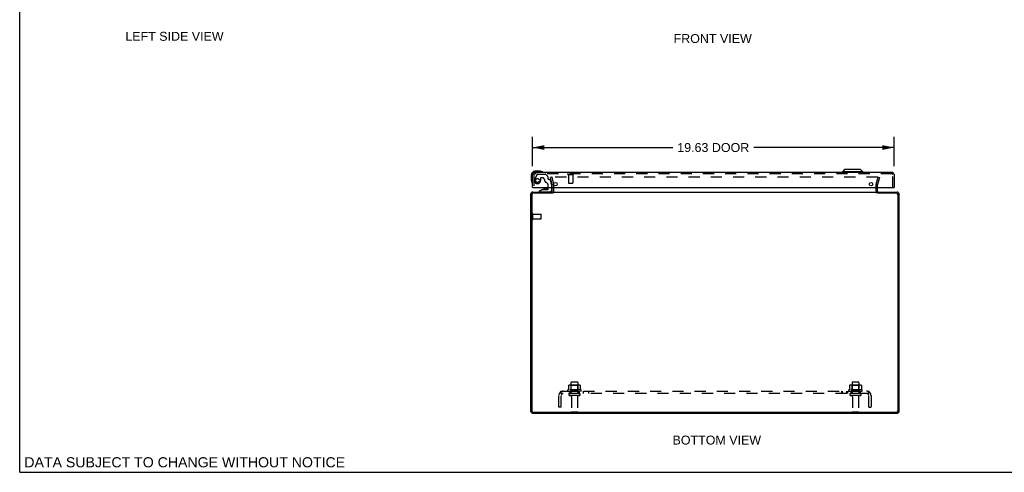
# Model space of a CAD drawing. Header units: inches. Extents: x 0 to 110, y 0 to 71.
# Tile 1 of 4: x 0 to 53, y 0 to 25. Entities that reach past the tile are written whole.
import ezdxf

# ---------------------------------------------------------------- set-up
doc = ezdxf.new("R2010")
doc.units = ezdxf.units.IN
doc.header["$LTSCALE"] = 6.032258
doc.header["$MEASUREMENT"] = 0
doc.linetypes.add('HIDDEN', pattern=[0.2, 0.1, -0.1])
doc.layers.get('0').update_dxf_attribs({"linetype": 'CONTINUOUS'})
for name, color, linetype in [('DEFAULT_2', 8, 'HIDDEN'), ('DIMENSIONS', 7, 'CONTINUOUS'), ('DOOR_ASSEMBLY', 7, 'CONTINUOUS'), ('SUBPANEL', 7, 'CONTINUOUS')]:
    doc.layers.add(name, color=color, linetype=linetype)
doc.styles.get("Standard").update_dxf_attribs({"font": 'arial.ttf'})
doc.dimstyles.new('DIMSTYLE_1', dxfattribs={"dimtxt": 0.483871, "dimasz": 0.645161, "dimexe": 0.09, "dimexo": 0.07, "dimgap": 0.0375, "dimtad": 0, "dimtih": 1, "dimtoh": 1, "dimzin": 4, "dimdsep": 46, "dimtxsty": 'Standard', "dimblk": '_FILLED', "dimblk1": '_FILLED', "dimblk2": '_FILLED', "dimcen": 0.09, "dimadec": 3, "dimazin": 1, "dimtfac": 1, "dimtdec": 3, "dimtofl": 0, "dimtmove": 0, "dimatfit": 3, "dimldrblk": '_FILLED', "dimfxl": 0, "dimtolj": 1, "dimtzin": 4, "dimarcsym": 0})

# ---------------------------------------------------------------- blocks, each defined once
blk = doc.blocks.new('_FILLED')
at = {"color": 0, "linetype": 'ByBlock'}
blk.add_solid([(0, 0), (-1, 0.2), (-1, -0.2)], dxfattribs=at)
blk = doc.blocks.new('*D5')
at = {"layer": 'DIMENSIONS', "color": 2, "linetype": 'Continuous'}
for p, q in [((27.822, 16.601), (27.822, 18.197)), ((47.447, 16.601), (47.447, 18.197)), ((27.822, 17.616), (35.441, 17.616)), ((47.447, 17.616), (39.828, 17.616))]:
    blk.add_line(p, q, dxfattribs=at)
at = {"layer": 'DIMENSIONS', "color": 2, "linetype": 'Continuous', "xscale": 0.6451612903, "yscale": 0.6451612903, "zscale": 0.6451612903, "rotation": 180}
blk.add_blockref('_FILLED', (27.822, 17.616), dxfattribs=at)
at = {"layer": 'DIMENSIONS', "color": 2, "linetype": 'Continuous', "xscale": 0.6451612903, "yscale": 0.6451612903, "zscale": 0.6451612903}
blk.add_blockref('_FILLED', (47.447, 17.616), dxfattribs=at)
at = {"layer": 'DIMENSIONS', "color": 2, "linetype": 'Continuous', "insert": (37.635, 17.858), "char_height": 0.4839, "width": 3.90335, "attachment_point": 2, "line_spacing_factor": 0.9}
blk.add_mtext('19.63 DOOR', dxfattribs=at)

msp = doc.modelspace()

# ---------------------------------------------------------------- linework, layer by layer
at = {"color": 7, "linetype": 'Continuous'}
for p, q in [((0, 0), (0, 70.968)), ((46.552, 15.136), (46.552, 15.199)), ((0, 0), (109.677, 0))]:
    msp.add_line(p, q, dxfattribs=at)
at = {"color": 3, "linetype": 'Continuous'}
for p, q in [((27.727, 15.082), (27.727, 3.335)), ((27.79, 15.056), (27.79, 3.342)), ((27.844, 15.199), (28.902, 15.199)), ((28.904, 15.136), (27.87, 15.136)), ((28.902, 15.241), (28.902, 15.442)), ((28.929, 15.199), (46.525, 15.199)), ((47.584, 15.136), (46.55, 15.136)), ((46.552, 15.241), (46.552, 15.442)), ((46.552, 15.199), (47.61, 15.199)), ((47.664, 3.342), (47.664, 15.056)), ((47.727, 3.335), (47.727, 15.082)), ((27.87, 3.262), (47.584, 3.262)), ((27.863, 3.199), (47.591, 3.199))]:
    msp.add_line(p, q, dxfattribs=at)
for centre, radius, start, end in [((27.844, 15.082), 0.117, 90, 180), ((27.87, 15.056), 0.08, 90, 180), ((28.86, 15.241), 0.042, 270, 360), ((46.594, 15.241), 0.042, 180, 270), ((47.584, 15.056), 0.08, 0, 90), ((47.61, 15.082), 0.117, 0, 90), ((27.863, 3.335), 0.136, 180, 270), ((27.87, 3.342), 0.08, 180, 270), ((47.584, 3.342), 0.08, 270, 360), ((47.591, 3.335), 0.136, 270, 360)]:
    msp.add_arc(centre, radius, start, end, dxfattribs=at)
at = {"layer": 'DEFAULT_2', "color": 8, "linetype": 'HIDDEN'}
for p, q in [((28.87, 16.012), (28.798, 15.992)), ((28.901, 15.606), (28.798, 15.992)), ((28.87, 16.012), (28.974, 15.625)), ((46.553, 16.012), (28.902, 16.012)), ((28.902, 15.442), (28.902, 15.6)), ((28.977, 15.241), (28.977, 15.6)), ((46.477, 15.241), (46.477, 15.6)), ((46.481, 15.625), (46.584, 16.012)), ((46.552, 15.442), (46.552, 15.6)), ((46.657, 15.992), (46.553, 15.606)), ((46.584, 16.012), (46.657, 15.992)), ((27.802, 13.732), (27.802, 14.016)), ((27.845, 13.732), (27.845, 14.016)), ((27.845, 13.998), (28.292, 13.998)), ((28.302, 13.76), (28.302, 13.988)), ((27.845, 13.75), (28.292, 13.75)), ((29.915, 4.869), (29.915, 4.274)), ((29.945, 4.899), (30.26, 4.899)), ((30.29, 4.869), (30.29, 4.274)), ((45.165, 4.869), (45.165, 4.274)), ((45.195, 4.899), (45.51, 4.899)), ((45.54, 4.869), (45.54, 4.274)), ((30.458, 4.469), (29.746, 4.469)), ((29.768, 4.399), (30.436, 4.399)), ((29.783, 4.714), (29.783, 4.495)), ((30.358, 4.735), (29.847, 4.735)), ((29.919, 4.715), (29.899, 4.735)), ((29.919, 4.419), (29.899, 4.399)), ((29.919, 4.419), (29.919, 4.715)), ((30.286, 4.715), (29.919, 4.715)), ((30.286, 4.419), (29.919, 4.419)), ((30.286, 4.715), (30.306, 4.735)), ((30.286, 4.419), (30.286, 4.715)), ((30.286, 4.419), (30.306, 4.399)), ((30.421, 4.714), (30.421, 4.495)), ((45.708, 4.469), (44.996, 4.469)), ((45.018, 4.399), (45.686, 4.399)), ((45.033, 4.714), (45.033, 4.495)), ((45.608, 4.735), (45.097, 4.735)), ((45.169, 4.715), (45.149, 4.735)), ((45.169, 4.419), (45.149, 4.399)), ((45.536, 4.715), (45.169, 4.715)), ((45.169, 4.419), (45.169, 4.715)), ((45.536, 4.419), (45.169, 4.419)), ((45.536, 4.715), (45.556, 4.735)), ((45.536, 4.419), (45.536, 4.715)), ((45.536, 4.419), (45.556, 4.399)), ((45.671, 4.714), (45.671, 4.495)), ((30.36, 4.274), (29.845, 4.274)), ((30.36, 4.164), (29.845, 4.164)), ((29.937, 4.101), (29.937, 3.304)), ((30.267, 4.101), (30.267, 3.304)), ((45.61, 4.274), (45.095, 4.274)), ((45.61, 4.164), (45.095, 4.164)), ((45.187, 4.101), (45.187, 3.304)), ((45.517, 4.101), (45.517, 3.304)), ((29.967, 3.274), (30.237, 3.274)), ((45.217, 3.274), (45.487, 3.274))]:
    msp.add_line(p, q, dxfattribs=at)
for points in [[(28.902, 16.012), (28.9, 16.011), (28.899, 16.011), (28.897, 16.011), (28.895, 16.01), (28.894, 16.01), (28.892, 16.009), (28.891, 16.008), (28.89, 16.007), (28.888, 16.006), (28.887, 16.005), (28.886, 16.004), (28.885, 16.003), (28.884, 16.001), (28.884, 16), (28.883, 15.998), (28.883, 15.997), (28.882, 15.995), (28.882, 15.994), (28.882, 15.992)], [(28.882, 15.992), (28.882, 15.991), (28.882, 15.989), (28.883, 15.987)], [(46.57, 16.001), (46.569, 16.003), (46.568, 16.004), (46.567, 16.005), (46.566, 16.006), (46.565, 16.007), (46.564, 16.008), (46.562, 16.009), (46.561, 16.01), (46.559, 16.01), (46.557, 16.011), (46.556, 16.011), (46.554, 16.011), (46.553, 16.012)], [(46.57, 16.001), (46.571, 16), (46.571, 15.998), (46.572, 15.997), (46.572, 15.995), (46.573, 15.994), (46.573, 15.992)], [(46.573, 15.992), (46.573, 15.991), (46.572, 15.989), (46.572, 15.987)], [(29.783, 4.495), (29.783, 4.494), (29.783, 4.493), (29.783, 4.492), (29.782, 4.491), (29.782, 4.49), (29.782, 4.49), (29.781, 4.489), (29.781, 4.489), (29.781, 4.489), (29.78, 4.488), (29.78, 4.488), (29.78, 4.488), (29.779, 4.487), (29.779, 4.487), (29.779, 4.487), (29.779, 4.487), (29.778, 4.487), (29.778, 4.487)], [(29.789, 4.723), (29.788, 4.722), (29.787, 4.721), (29.785, 4.72), (29.785, 4.718), (29.784, 4.717), (29.783, 4.715), (29.783, 4.714)], [(30.415, 4.723), (30.417, 4.722), (30.418, 4.721), (30.419, 4.72), (30.42, 4.718), (30.421, 4.717), (30.421, 4.715), (30.421, 4.714)], [(30.426, 4.487), (30.426, 4.487), (30.426, 4.487), (30.426, 4.487), (30.425, 4.487), (30.425, 4.487), (30.425, 4.488), (30.424, 4.488), (30.424, 4.488), (30.424, 4.489), (30.424, 4.489), (30.423, 4.489), (30.423, 4.49), (30.422, 4.49), (30.422, 4.491), (30.422, 4.492), (30.421, 4.493), (30.421, 4.494), (30.421, 4.495)], [(45.033, 4.495), (45.033, 4.494), (45.033, 4.493), (45.033, 4.492), (45.032, 4.491), (45.032, 4.49), (45.032, 4.49), (45.031, 4.489), (45.031, 4.489), (45.031, 4.489), (45.03, 4.488), (45.03, 4.488), (45.03, 4.488), (45.029, 4.487), (45.029, 4.487), (45.029, 4.487), (45.029, 4.487), (45.028, 4.487), (45.028, 4.487)], [(45.039, 4.723), (45.038, 4.722), (45.037, 4.721), (45.035, 4.72), (45.035, 4.718), (45.034, 4.717), (45.033, 4.715), (45.033, 4.714)], [(45.665, 4.723), (45.667, 4.722), (45.668, 4.721), (45.669, 4.72), (45.67, 4.718), (45.671, 4.717), (45.671, 4.715), (45.671, 4.714)], [(45.676, 4.487), (45.676, 4.487), (45.676, 4.487), (45.676, 4.487), (45.675, 4.487), (45.675, 4.487), (45.675, 4.488), (45.674, 4.488), (45.674, 4.488), (45.674, 4.489), (45.674, 4.489), (45.673, 4.489), (45.673, 4.49), (45.672, 4.49), (45.672, 4.491), (45.672, 4.492), (45.671, 4.493), (45.671, 4.494), (45.671, 4.495)]]:
    msp.add_lwpolyline(points, dxfattribs=at)
for centre, radius, start, end in [((28.877, 15.6), 0.025, 0, 15), ((28.877, 15.6), 0.1, 0, 15), ((46.577, 15.6), 0.1, 165, 180), ((46.577, 15.6), 0.025, 165, 180), ((28.86, 15.241), 0.117, 303.0998, 360), ((46.594, 15.241), 0.117, 180, 236.9002), ((27.824, 14.016), 0.0215, 360, 180), ((28.292, 13.988), 0.01, 360, 90), ((27.824, 13.732), 0.0215, 180, 0), ((28.292, 13.76), 0.01, 270, 0), ((29.945, 4.869), 0.03, 90, 180), ((30.26, 4.869), 0.03, 0, 90), ((45.195, 4.869), 0.03, 90, 180), ((45.51, 4.869), 0.03, 0, 90), ((29.768, 4.437), 0.0384, 124.4497, 270), ((30.102, 3.869), 0.698, 117.6814, 120.6631), ((29.847, 4.594), 0.141, 90, 113.95), ((30.358, 4.594), 0.141, 66.05, 90), ((30.102, 3.869), 0.698, 59.3369, 62.3186), ((30.436, 4.437), 0.0384, 270, 55.5503), ((45.018, 4.437), 0.0384, 124.4497, 270), ((45.352, 3.869), 0.698, 117.6814, 120.6631), ((45.097, 4.594), 0.141, 90, 113.95), ((45.608, 4.594), 0.141, 66.05, 90), ((45.352, 3.869), 0.698, 59.3369, 62.3186), ((45.686, 4.437), 0.0384, 270, 55.5503), ((29.845, 4.219), 0.055, 90, 270), ((29.875, 4.101), 0.0625, 0, 90), ((30.33, 4.101), 0.0625, 90, 180), ((30.36, 4.219), 0.055, 270, 90), ((45.095, 4.219), 0.055, 90, 270), ((45.125, 4.101), 0.0625, 0, 90), ((45.58, 4.101), 0.0625, 90, 180), ((45.61, 4.219), 0.055, 270, 90), ((29.967, 3.304), 0.03, 180, 270), ((30.237, 3.304), 0.03, 270, 360), ((45.217, 3.304), 0.03, 180, 270), ((45.487, 3.304), 0.03, 270, 360)]:
    msp.add_arc(centre, radius, start, end, dxfattribs=at)
at = {"layer": 'DOOR_ASSEMBLY', "color": 7, "linetype": 'Continuous'}
for p, q in [((27.762, 16.127), (27.762, 15.838)), ((28.252, 16.327), (27.962, 16.327)), ((28.29, 16.324), (28.252, 16.327)), ((44.764, 16.424), (44.646, 16.306)), ((45.748, 16.306), (44.646, 16.306)), ((44.646, 16.306), (44.646, 16.267)), ((45.63, 16.424), (44.764, 16.424)), ((45.63, 16.424), (45.748, 16.306)), ((45.748, 16.306), (45.748, 16.267)), ((27.762, 15.838), (27.765, 15.8)), ((27.837, 15.442), (27.822, 15.442)), ((28.372, 15.337), (28.196, 15.238)), ((28.196, 15.199), (28.196, 15.238)), ((28.372, 15.337), (28.649, 15.337)), ((28.531, 15.353), (28.461, 15.353)), ((28.601, 15.353), (28.531, 15.353)), ((28.68, 15.368), (28.68, 15.442)), ((28.865, 15.442), (28.865, 15.278)), ((47.432, 15.442), (47.447, 15.442))]:
    msp.add_line(p, q, dxfattribs=at)
at = {"layer": 'DOOR_ASSEMBLY', "color": 3, "linetype": 'Continuous'}
for p, q in [((27.822, 15.442), (27.822, 16.15)), ((47.33, 16.267), (27.939, 16.267)), ((47.447, 16.15), (47.447, 15.442)), ((27.837, 15.442), (47.432, 15.442))]:
    msp.add_line(p, q, dxfattribs=at)
at = {"layer": 'DOOR_ASSEMBLY', "color": 8, "linetype": 'HIDDEN'}
for p, q in [((27.897, 16.15), (27.897, 15.442)), ((47.33, 16.192), (27.939, 16.192)), ((28.083, 16.148), (27.948, 15.915)), ((28.109, 16.163), (28.521, 16.163)), ((28.657, 16.039), (28.542, 16.154)), ((29.755, 16.149), (30.039, 16.149)), ((29.773, 16.149), (29.773, 15.702)), ((30.021, 16.149), (30.021, 15.702)), ((47.372, 15.442), (47.372, 16.15)), ((28.269, 15.962), (28.269, 15.829)), ((28.379, 15.978), (28.285, 15.978)), ((28.663, 16.025), (28.663, 15.947)), ((28.68, 15.442), (28.68, 15.552)), ((28.722, 15.888), (28.767, 15.888)), ((28.865, 15.609), (28.797, 15.865)), ((28.865, 15.609), (28.865, 15.442)), ((29.783, 15.692), (30.011, 15.692)), ((28.786, 15.199), (28.196, 15.199))]:
    msp.add_line(p, q, dxfattribs=at)
msp.add_circle((28.097, 15.829), 0.103, dxfattribs=at)
at = {"layer": 'DOOR_ASSEMBLY', "color": 3, "linetype": 'Continuous'}
for centre in [(29.072, 15.63), (46.197, 15.63)]:
    msp.add_circle(centre, 0.094, dxfattribs=at)
at = {"layer": 'DOOR_ASSEMBLY', "color": 7, "linetype": 'Continuous'}
for centre, radius, start, end in [((27.962, 16.127), 0.2, 90, 180), ((28.252, 16.077), 0.25, 59.1101, 90), ((28.372, 16.282), 0.015, 270, 353.6204), ((28.372, 16.279), 0.015, 6.3796, 59.1101), ((28.012, 15.838), 0.25, 180, 210.8899), ((27.811, 15.717), 0.015, 210.8899, 263.6204), ((27.807, 15.717), 0.015, 276.3796, 360), ((28.461, 15.263), 0.09, 90, 125.1877), ((28.601, 15.263), 0.09, 55.0768, 90), ((28.649, 15.368), 0.031, 270, 360), ((28.786, 15.278), 0.079, 270, 360)]:
    msp.add_arc(centre, radius, start, end, dxfattribs=at)
at = {"layer": 'DOOR_ASSEMBLY', "color": 3, "linetype": 'Continuous'}
for centre, start, end in [((27.939, 16.15), 90, 180), ((47.33, 16.15), 0, 90)]:
    msp.add_arc(centre, 0.117, start, end, dxfattribs=at)
at = {"layer": 'DOOR_ASSEMBLY', "color": 8, "linetype": 'HIDDEN'}
for centre, radius, start, end in [((27.939, 16.15), 0.042, 90, 180), ((28.109, 16.133), 0.03, 90, 150), ((28.521, 16.133), 0.03, 45, 90), ((28.643, 16.025), 0.02, 0, 45), ((29.755, 16.17), 0.0215, 90, 270), ((30.039, 16.17), 0.0215, 270, 90), ((47.33, 16.15), 0.042, 0, 90), ((28.097, 15.829), 0.172, 150, 360), ((28.285, 15.962), 0.016, 90, 180), ((28.379, 15.888), 0.09, 0, 90), ((28.654, 15.888), 0.185, 180, 244.2582), ((28.492, 15.552), 0.188, 0, 64.2582), ((28.722, 15.947), 0.059, 180, 270), ((28.767, 15.857), 0.031, 15, 90), ((29.783, 15.702), 0.01, 180, 270), ((30.011, 15.702), 0.01, 270, 360)]:
    msp.add_arc(centre, radius, start, end, dxfattribs=at)
at = {"layer": 'SUBPANEL', "color": 8, "linetype": 'HIDDEN'}
for p, q in [((29.345, 4.345), (29.424, 4.248)), ((29.384, 4.274), (29.384, 4.399)), ((29.384, 4.399), (46.071, 4.399)), ((29.386, 4.319), (29.386, 4.321)), ((29.387, 4.318), (29.386, 4.319)), ((29.387, 4.317), (29.387, 4.318)), ((29.387, 4.315), (29.387, 4.317)), ((29.388, 4.314), (29.387, 4.315)), ((29.388, 4.312), (29.388, 4.314)), ((29.389, 4.311), (29.388, 4.312)), ((29.389, 4.31), (29.389, 4.311)), ((29.389, 4.308), (29.389, 4.31)), ((29.39, 4.307), (29.389, 4.308)), ((29.39, 4.305), (29.39, 4.307)), ((29.391, 4.304), (29.39, 4.305)), ((29.391, 4.302), (29.391, 4.304)), ((29.392, 4.301), (29.391, 4.302)), ((29.393, 4.299), (29.392, 4.301)), ((29.393, 4.297), (29.393, 4.299)), ((29.394, 4.296), (29.393, 4.297)), ((29.395, 4.294), (29.394, 4.296)), ((29.852, 4.399), (29.852, 4.274)), ((30.352, 4.399), (30.352, 4.274)), ((30.58, 4.399), (30.58, 4.274)), ((30.861, 4.399), (30.861, 4.274)), ((44.593, 4.399), (44.593, 4.274)), ((44.632, 4.399), (44.632, 4.274)), ((44.874, 4.399), (44.874, 4.274)), ((44.913, 4.399), (44.913, 4.274)), ((45.102, 4.399), (45.102, 4.274)), ((45.602, 4.399), (45.602, 4.274)), ((46.11, 4.345), (46.03, 4.248)), ((46.056, 4.284), (46.055, 4.283)), ((46.055, 4.283), (46.055, 4.282)), ((46.057, 4.287), (46.056, 4.286)), ((46.056, 4.286), (46.056, 4.284)), ((46.058, 4.289), (46.057, 4.287)), ((46.059, 4.292), (46.058, 4.29)), ((46.058, 4.29), (46.058, 4.289)), ((46.063, 4.301), (46.062, 4.299)), ((46.064, 4.304), (46.063, 4.303)), ((46.063, 4.303), (46.063, 4.301)), ((46.065, 4.307), (46.064, 4.306)), ((46.064, 4.306), (46.064, 4.304)), ((46.066, 4.31), (46.065, 4.309)), ((46.065, 4.309), (46.065, 4.307)), ((46.067, 4.313), (46.066, 4.312)), ((46.066, 4.312), (46.066, 4.31)), ((46.068, 4.316), (46.067, 4.315)), ((46.067, 4.315), (46.067, 4.313)), ((46.069, 4.32), (46.068, 4.319)), ((46.068, 4.319), (46.068, 4.318)), ((46.068, 4.318), (46.068, 4.316)), ((46.07, 4.325), (46.069, 4.324)), ((46.069, 4.324), (46.069, 4.323)), ((46.069, 4.323), (46.069, 4.321)), ((46.069, 4.321), (46.069, 4.32)), ((46.07, 4.326), (46.07, 4.325)), ((46.071, 4.274), (46.071, 4.399)), ((29.259, 3.524), (29.259, 4.162)), ((46.071, 4.274), (29.384, 4.274)), ((29.384, 3.524), (29.384, 4.162)), ((29.411, 4.256), (29.406, 4.261)), ((46.051, 4.273), (46.051, 4.274)), ((46.071, 3.524), (46.071, 4.162)), ((46.196, 4.162), (46.196, 3.524)), ((29.384, 3.524), (29.259, 3.524)), ((46.071, 3.524), (46.196, 3.524))]:
    msp.add_line(p, q, dxfattribs=at)
for points in [[(29.345, 4.345), (29.347, 4.346), (29.348, 4.348), (29.35, 4.35), (29.352, 4.353), (29.353, 4.355), (29.355, 4.358), (29.357, 4.361), (29.358, 4.364), (29.359, 4.367), (29.361, 4.37)], [(29.361, 4.37), (29.364, 4.377), (29.365, 4.38), (29.366, 4.382), (29.367, 4.385), (29.369, 4.388), (29.37, 4.39), (29.372, 4.392), (29.374, 4.394), (29.375, 4.396), (29.377, 4.397), (29.378, 4.398), (29.38, 4.398), (29.381, 4.399), (29.382, 4.399), (29.384, 4.399)], [(29.383, 4.333), (29.383, 4.334), (29.383, 4.334), (29.383, 4.334), (29.383, 4.334), (29.383, 4.333), (29.383, 4.333), (29.383, 4.333), (29.383, 4.333), (29.383, 4.332), (29.384, 4.332), (29.384, 4.332), (29.384, 4.331), (29.384, 4.331), (29.384, 4.33)], [(29.386, 4.321), (29.386, 4.322), (29.385, 4.322), (29.385, 4.323), (29.385, 4.324), (29.385, 4.324), (29.385, 4.325), (29.385, 4.326), (29.385, 4.326), (29.385, 4.327), (29.384, 4.327), (29.384, 4.328), (29.384, 4.329), (29.384, 4.329), (29.384, 4.33), (29.384, 4.33), (29.384, 4.331), (29.384, 4.331), (29.384, 4.332), (29.384, 4.332), (29.384, 4.332), (29.384, 4.333), (29.383, 4.333), (29.383, 4.333)], [(29.406, 4.27), (29.407, 4.27), (29.407, 4.27), (29.407, 4.27), (29.406, 4.27), (29.406, 4.27), (29.406, 4.27), (29.406, 4.271), (29.406, 4.271), (29.406, 4.271), (29.405, 4.272), (29.405, 4.272), (29.405, 4.273), (29.405, 4.273), (29.404, 4.274), (29.404, 4.274), (29.404, 4.275), (29.403, 4.275), (29.403, 4.276), (29.403, 4.276), (29.402, 4.277), (29.402, 4.278), (29.402, 4.278), (29.401, 4.279), (29.401, 4.279), (29.401, 4.28), (29.4, 4.281), (29.4, 4.281), (29.4, 4.282), (29.399, 4.283), (29.399, 4.284), (29.399, 4.284), (29.398, 4.285), (29.398, 4.286), (29.398, 4.287), (29.397, 4.287), (29.397, 4.288), (29.397, 4.289), (29.396, 4.29), (29.396, 4.291), (29.396, 4.292), (29.395, 4.292), (29.395, 4.293), (29.395, 4.294)], [(46.055, 4.282), (46.054, 4.28), (46.054, 4.28), (46.053, 4.279), (46.053, 4.278), (46.053, 4.278), (46.052, 4.277), (46.052, 4.277), (46.052, 4.276), (46.051, 4.276), (46.051, 4.275), (46.051, 4.275), (46.051, 4.274), (46.05, 4.274), (46.05, 4.273), (46.05, 4.273), (46.05, 4.272), (46.049, 4.272), (46.049, 4.272), (46.049, 4.271), (46.049, 4.271), (46.048, 4.271), (46.048, 4.27), (46.048, 4.27), (46.048, 4.27)], [(46.062, 4.299), (46.061, 4.298), (46.061, 4.297), (46.061, 4.296), (46.06, 4.295), (46.06, 4.294), (46.06, 4.293), (46.059, 4.293), (46.059, 4.292)], [(46.071, 4.334), (46.071, 4.334), (46.071, 4.334), (46.071, 4.333), (46.071, 4.333), (46.071, 4.333), (46.071, 4.333), (46.071, 4.332), (46.071, 4.332), (46.071, 4.331), (46.071, 4.331), (46.071, 4.331), (46.071, 4.33), (46.071, 4.33), (46.07, 4.329), (46.07, 4.329), (46.07, 4.328), (46.07, 4.328), (46.07, 4.327), (46.07, 4.327), (46.07, 4.326)], [(46.091, 4.377), (46.09, 4.38), (46.088, 4.382), (46.087, 4.385), (46.086, 4.388), (46.084, 4.39), (46.083, 4.392), (46.081, 4.394), (46.079, 4.396), (46.078, 4.397), (46.076, 4.398), (46.075, 4.398), (46.073, 4.399), (46.072, 4.399), (46.071, 4.399)], [(46.071, 4.331), (46.071, 4.331), (46.071, 4.331), (46.071, 4.332), (46.071, 4.332), (46.071, 4.333), (46.071, 4.333), (46.071, 4.333), (46.071, 4.333), (46.071, 4.334), (46.071, 4.334), (46.071, 4.334)], [(46.11, 4.345), (46.108, 4.346), (46.106, 4.348), (46.104, 4.35), (46.103, 4.353), (46.101, 4.355), (46.1, 4.358), (46.098, 4.361), (46.097, 4.364), (46.095, 4.367), (46.094, 4.37), (46.091, 4.377)], [(29.406, 4.261), (29.404, 4.262), (29.402, 4.264), (29.4, 4.265), (29.399, 4.267), (29.397, 4.268), (29.395, 4.27), (29.393, 4.271), (29.391, 4.272), (29.389, 4.273), (29.388, 4.273), (29.386, 4.274), (29.385, 4.274), (29.384, 4.274)], [(29.404, 4.273), (29.404, 4.273), (29.404, 4.273), (29.405, 4.272), (29.405, 4.272), (29.405, 4.272), (29.405, 4.271), (29.406, 4.271), (29.406, 4.271), (29.406, 4.271), (29.406, 4.27), (29.406, 4.27), (29.406, 4.27)], [(29.424, 4.248), (29.424, 4.248), (29.423, 4.248), (29.423, 4.248), (29.422, 4.248), (29.421, 4.248), (29.421, 4.248), (29.42, 4.249), (29.419, 4.249), (29.418, 4.25), (29.416, 4.251), (29.415, 4.252), (29.414, 4.253), (29.412, 4.255), (29.411, 4.256)], [(46.03, 4.248), (46.031, 4.248), (46.031, 4.248), (46.032, 4.248), (46.033, 4.248), (46.033, 4.248), (46.034, 4.248), (46.035, 4.249), (46.036, 4.249), (46.037, 4.25), (46.038, 4.251), (46.039, 4.252), (46.041, 4.253), (46.042, 4.255), (46.044, 4.256), (46.047, 4.259)], [(46.047, 4.259), (46.049, 4.261), (46.05, 4.262), (46.052, 4.264), (46.054, 4.265), (46.056, 4.267), (46.058, 4.268), (46.06, 4.27), (46.062, 4.271), (46.064, 4.272), (46.065, 4.273), (46.067, 4.273), (46.068, 4.274), (46.07, 4.274), (46.071, 4.274)], [(46.048, 4.27), (46.048, 4.27), (46.048, 4.27), (46.048, 4.27), (46.048, 4.27), (46.048, 4.27), (46.048, 4.27), (46.048, 4.27), (46.049, 4.271), (46.049, 4.271), (46.049, 4.271), (46.049, 4.272), (46.05, 4.272), (46.05, 4.272), (46.05, 4.273), (46.05, 4.273), (46.051, 4.273)]]:
    msp.add_lwpolyline(points, dxfattribs=at)
for centre, radius, start, end in [((29.496, 4.162), 0.237, 90, 180), ((45.959, 4.162), 0.237, 0, 90), ((29.496, 4.162), 0.112, 90, 180), ((45.959, 4.162), 0.112, 0, 90)]:
    msp.add_arc(centre, radius, start, end, dxfattribs=at)

# ---------------------------------------------------------------- texts
at = {"layer": 'DIMENSIONS', "color": 2, "linetype": 'Continuous', "attachment_point": 2, "line_spacing_factor": 0.9}
for s, insert, char_height, width in [('LEFT SIDE VIEW', (8.399, 23.891), 0.48387, 5.32078), ('FRONT VIEW', (37.605, 23.769), 0.4839, 4.23432), ('BOTTOM VIEW', (37.828, 1.99), 0.48387, 4.79554), ('DATA SUBJECT TO CHANGE WITHOUT NOTICE', (8.955, 0.818), 0.54839, 17.37307)]:
    msp.add_mtext(s, dxfattribs=dict(at, insert=insert, char_height=char_height, width=width))

# ---------------------------------------------------------------- dimensions: what is measured, and where the dimension line sits
at = {"layer": 'DIMENSIONS', "color": 2, "linetype": 'Continuous'}
dim = msp.add_linear_dim(base=(47.447278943, 17.616306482), p1=(27.822278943, 16.531493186), p2=(47.447278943, 16.531493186), text='<> DOOR', dimstyle='DIMSTYLE_1', dxfattribs=at)
dim.commit()
dim.dimension.update_dxf_attribs({"geometry": '*D5', "text_midpoint": (37.634778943, 17.616306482), "dimtype": 160})

doc.saveas('drawing.dxf')
